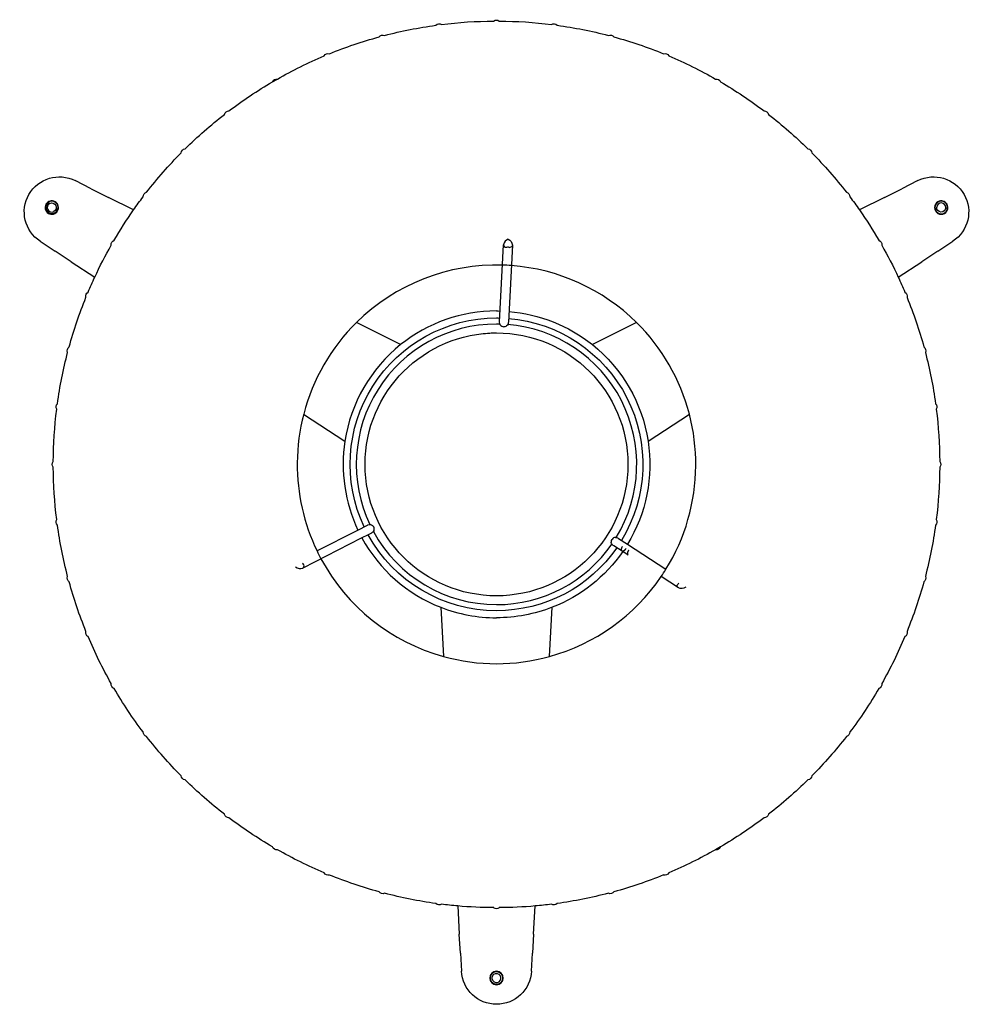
# Model space of a CAD drawing. Extents: x -3 to 1506, y 0 to 2864.
# Tile 4 of 4: x -3 to 541, y 2302 to 2864. Entities that reach past the tile are written whole.
import ezdxf

# ---------------------------------------------------------------- set-up
doc = ezdxf.new("R2010")
doc.units = 0
doc.header["$MEASUREMENT"] = 0
doc.layers.add('MAKE2D$VISIBILE$CURVE', color=7, linetype='CONTINUOUS')

msp = doc.modelspace()

# ---------------------------------------------------------------- linework, layer by layer
at = {"layer": 'MAKE2D$VISIBILE$CURVE', "color": 7}
for p, q in [((141.58, 2828.29), (144.38, 2829.9)), ((38.24, 2767.28), (29.03, 2771.94)), ((509.8, 2771.94), (500.59, 2767.28)), ((38.24, 2767.28), (48, 2762.42)), ((490.83, 2762.42), (500.59, 2767.28)), ((14.17, 2759.57), (14.03, 2759.83)), ((62.31, 2755.21), (48, 2762.42)), ((490.83, 2762.42), (476.52, 2755.21)), ((17.17, 2753.63), (17.31, 2753.36)), ((9.06, 2737.35), (17.7, 2731.71)), ((271.18, 2691.49), (273.48, 2735.41)), ((276.03, 2738.59), (276.15, 2738.64)), ((521.13, 2731.71), (529.77, 2737.35)), ((26.8, 2725.68), (17.7, 2731.71)), ((275.92, 2734.2), (276.03, 2734.14)), ((278.47, 2735.15), (276.17, 2691.22)), ((521.13, 2731.71), (512.04, 2725.68)), ((26.8, 2725.68), (40.19, 2716.9)), ((498.64, 2716.9), (512.04, 2725.68)), ((214.7, 2678.38), (189.57, 2691.05)), ((271.16, 2691.16), (271.18, 2691.49)), ((276.17, 2691.22), (276.15, 2690.89)), ((349.27, 2691.05), (324.13, 2678.38)), ((159.39, 2638.77), (182.92, 2623.34)), ((355.91, 2623.34), (379.45, 2638.77)), ((166.99, 2560.72), (190.35, 2572.62)), ((190.35, 2572.62), (195.78, 2575.38)), ((195.78, 2575.38), (196.07, 2575.53)), ((192.27, 2567.98), (158.86, 2550.96)), ((196.19, 2569.98), (192.27, 2567.98)), ((192.77, 2568.32), (193.04, 2568.37)), ((198.05, 2570.93), (196.19, 2569.98)), ((198.34, 2571.08), (198.05, 2570.93)), ((199.19, 2571.78), (199.19, 2571.78)), ((338.74, 2568.06), (339.02, 2567.88)), ((339.02, 2567.88), (344.13, 2564.56)), ((189.47, 2566.56), (189.58, 2566.63)), ((336.3, 2563.68), (336.02, 2563.86)), ((344.37, 2558.44), (336.3, 2563.68)), ((340.71, 2561.46), (340.72, 2561.51)), ((340.71, 2561.42), (340.71, 2561.46)), ((340.71, 2561.38), (340.71, 2561.42)), ((340.71, 2561.33), (340.71, 2561.38)), ((340.71, 2561.29), (340.71, 2561.33)), ((340.71, 2561.25), (340.71, 2561.29)), ((340.72, 2561.21), (340.71, 2561.25)), ((340.72, 2561.6), (340.73, 2561.65)), ((340.72, 2561.56), (340.72, 2561.6)), ((340.72, 2561.51), (340.72, 2561.56)), ((340.72, 2561.17), (340.72, 2561.21)), ((340.73, 2561.13), (340.72, 2561.17)), ((340.73, 2561.65), (340.74, 2561.7)), ((340.74, 2561.7), (340.75, 2561.75)), ((340.75, 2561.75), (340.76, 2561.8)), ((340.76, 2561.8), (340.77, 2561.85)), ((340.77, 2561.85), (340.79, 2561.96)), ((340.79, 2561.96), (340.82, 2562.06)), ((340.82, 2562.06), (340.85, 2562.17)), ((340.85, 2562.17), (340.89, 2562.27)), ((340.89, 2562.27), (340.92, 2562.38)), ((340.92, 2562.38), (340.97, 2562.48)), ((340.97, 2562.48), (341.01, 2562.59)), ((341.01, 2562.59), (341.06, 2562.69)), ((341.06, 2562.69), (341.11, 2562.8)), ((341.11, 2562.8), (341.16, 2562.9)), ((341.16, 2562.9), (341.21, 2563)), ((341.21, 2563), (341.27, 2563.1)), ((341.27, 2563.1), (341.33, 2563.2)), ((341.33, 2563.2), (341.38, 2563.29)), ((342.61, 2561.21), (342.52, 2561.13)), ((342.69, 2561.29), (342.61, 2561.21)), ((342.77, 2561.37), (342.69, 2561.29)), ((342.85, 2561.46), (342.77, 2561.37)), ((342.92, 2561.54), (342.85, 2561.46)), ((343, 2561.63), (342.92, 2561.54)), ((343.07, 2561.73), (343, 2561.63)), ((343.14, 2561.82), (343.07, 2561.73)), ((343.21, 2561.91), (343.14, 2561.82)), ((343.27, 2562), (343.21, 2561.91)), ((343.33, 2562.09), (343.27, 2562)), ((344.13, 2564.56), (366.12, 2550.28)), ((347.09, 2562.63), (346.97, 2562.69)), ((340.73, 2561.09), (340.73, 2561.13)), ((340.74, 2561.06), (340.73, 2561.09)), ((340.75, 2561.02), (340.74, 2561.06)), ((340.75, 2561.01), (340.75, 2561.02)), ((340.76, 2560.99), (340.75, 2561.01)), ((340.76, 2560.97), (340.76, 2560.99)), ((340.77, 2560.96), (340.76, 2560.97)), ((340.77, 2560.94), (340.77, 2560.96)), ((340.78, 2560.93), (340.77, 2560.94)), ((340.78, 2560.91), (340.78, 2560.93)), ((340.79, 2560.9), (340.78, 2560.91)), ((340.8, 2560.88), (340.79, 2560.9)), ((340.8, 2560.87), (340.8, 2560.88)), ((340.81, 2560.85), (340.8, 2560.87)), ((340.82, 2560.84), (340.81, 2560.85)), ((340.82, 2560.83), (340.82, 2560.84)), ((340.83, 2560.81), (340.82, 2560.83)), ((340.84, 2560.8), (340.83, 2560.81)), ((340.85, 2560.79), (340.84, 2560.8)), ((340.85, 2560.78), (340.85, 2560.79)), ((340.86, 2560.77), (340.85, 2560.78)), ((340.87, 2560.75), (340.86, 2560.77)), ((340.88, 2560.74), (340.87, 2560.75)), ((340.89, 2560.73), (340.88, 2560.74)), ((340.9, 2560.72), (340.89, 2560.73)), ((340.91, 2560.71), (340.9, 2560.72)), ((340.91, 2560.7), (340.91, 2560.71)), ((340.92, 2560.69), (340.91, 2560.7)), ((340.93, 2560.68), (340.92, 2560.69)), ((340.94, 2560.67), (340.93, 2560.68)), ((340.95, 2560.67), (340.94, 2560.67)), ((340.96, 2560.66), (340.95, 2560.67)), ((340.97, 2560.65), (340.96, 2560.66)), ((340.98, 2560.64), (340.97, 2560.65)), ((340.99, 2560.63), (340.98, 2560.64)), ((341, 2560.63), (340.99, 2560.63)), ((341.01, 2560.62), (341, 2560.63)), ((341.02, 2560.61), (341.01, 2560.62)), ((341.04, 2560.61), (341.02, 2560.61)), ((341.05, 2560.6), (341.04, 2560.61)), ((341.06, 2560.59), (341.05, 2560.6)), ((341.07, 2560.59), (341.06, 2560.59)), ((341.08, 2560.58), (341.07, 2560.59)), ((341.09, 2560.58), (341.08, 2560.58)), ((341.1, 2560.57), (341.09, 2560.58)), ((341.12, 2560.57), (341.1, 2560.57)), ((341.13, 2560.56), (341.12, 2560.57)), ((341.14, 2560.56), (341.13, 2560.56)), ((341.15, 2560.55), (341.14, 2560.56)), ((341.17, 2560.55), (341.15, 2560.55)), ((341.18, 2560.55), (341.17, 2560.55)), ((341.19, 2560.54), (341.18, 2560.55)), ((341.21, 2560.54), (341.19, 2560.54)), ((341.22, 2560.54), (341.21, 2560.54)), ((341.24, 2560.54), (341.22, 2560.54)), ((341.25, 2560.54), (341.24, 2560.54)), ((341.27, 2560.53), (341.25, 2560.54)), ((341.28, 2560.53), (341.27, 2560.53)), ((341.3, 2560.53), (341.28, 2560.53)), ((341.31, 2560.53), (341.3, 2560.53)), ((341.33, 2560.53), (341.31, 2560.53)), ((341.34, 2560.53), (341.33, 2560.53)), ((341.36, 2560.53), (341.34, 2560.53)), ((341.37, 2560.53), (341.36, 2560.53)), ((341.39, 2560.53), (341.37, 2560.53)), ((341.41, 2560.53), (341.39, 2560.53)), ((341.42, 2560.53), (341.41, 2560.53)), ((341.44, 2560.54), (341.42, 2560.53)), ((341.46, 2560.54), (341.44, 2560.54)), ((341.47, 2560.54), (341.46, 2560.54)), ((341.51, 2560.55), (341.47, 2560.54)), ((341.54, 2560.55), (341.51, 2560.55)), ((341.58, 2560.56), (341.54, 2560.55)), ((341.62, 2560.57), (341.58, 2560.56)), ((341.66, 2560.58), (341.62, 2560.57)), ((341.69, 2560.6), (341.66, 2560.58)), ((341.73, 2560.61), (341.69, 2560.6)), ((341.77, 2560.63), (341.73, 2560.61)), ((341.81, 2560.64), (341.77, 2560.63)), ((341.85, 2560.66), (341.81, 2560.64)), ((341.89, 2560.68), (341.85, 2560.66)), ((341.93, 2560.7), (341.89, 2560.68)), ((341.97, 2560.72), (341.93, 2560.7)), ((342.02, 2560.75), (341.97, 2560.72)), ((342.06, 2560.77), (342.02, 2560.75)), ((342.1, 2560.8), (342.06, 2560.77)), ((342.14, 2560.83), (342.1, 2560.8)), ((342.18, 2560.86), (342.14, 2560.83)), ((342.23, 2560.89), (342.18, 2560.86)), ((342.27, 2560.92), (342.23, 2560.89)), ((342.35, 2560.98), (342.27, 2560.92)), ((342.44, 2561.05), (342.35, 2560.98)), ((342.52, 2561.13), (342.44, 2561.05)), ((344.08, 2559.38), (344.07, 2559.33)), ((344.07, 2559.33), (344.07, 2559.28)), ((344.07, 2559.28), (344.07, 2559.24)), ((344.07, 2559.24), (344.07, 2559.19)), ((344.07, 2559.19), (344.07, 2559.15)), ((344.07, 2559.15), (344.07, 2559.11)), ((344.07, 2559.11), (344.07, 2559.07)), ((344.07, 2559.07), (344.07, 2559.03)), ((344.07, 2559.03), (344.08, 2558.99)), ((344.09, 2559.47), (344.08, 2559.42)), ((344.08, 2559.42), (344.08, 2559.38)), ((344.08, 2558.99), (344.08, 2558.95)), ((344.08, 2558.95), (344.09, 2558.91)), ((344.1, 2559.57), (344.09, 2559.52)), ((344.09, 2559.52), (344.09, 2559.47)), ((344.09, 2558.91), (344.1, 2558.88)), ((344.11, 2559.62), (344.1, 2559.57)), ((344.1, 2558.88), (344.11, 2558.84)), ((344.12, 2559.67), (344.11, 2559.62)), ((344.11, 2558.84), (344.11, 2558.83)), ((344.11, 2558.83), (344.11, 2558.81)), ((344.11, 2558.81), (344.12, 2558.79)), ((344.15, 2559.77), (344.12, 2559.67)), ((344.12, 2558.79), (344.12, 2558.78)), ((344.12, 2558.78), (344.13, 2558.76)), ((344.13, 2558.76), (344.14, 2558.75)), ((344.14, 2558.75), (344.14, 2558.73)), ((344.14, 2558.73), (344.15, 2558.72)), ((344.17, 2559.88), (344.15, 2559.77)), ((344.15, 2558.72), (344.15, 2558.7)), ((344.15, 2558.7), (344.16, 2558.69)), ((344.16, 2558.69), (344.17, 2558.67)), ((344.21, 2559.98), (344.17, 2559.88)), ((344.17, 2558.67), (344.17, 2558.66)), ((344.17, 2558.66), (344.18, 2558.65)), ((344.18, 2558.65), (344.19, 2558.63)), ((344.19, 2558.63), (344.2, 2558.62)), ((344.2, 2558.62), (344.2, 2558.61)), ((344.2, 2558.61), (344.21, 2558.6)), ((344.24, 2560.09), (344.21, 2559.98)), ((344.21, 2558.6), (344.22, 2558.59)), ((344.22, 2558.59), (344.23, 2558.57)), ((344.23, 2558.57), (344.24, 2558.56)), ((344.28, 2560.2), (344.24, 2560.09)), ((344.24, 2558.56), (344.24, 2558.55)), ((344.24, 2558.55), (344.25, 2558.54)), ((344.25, 2558.54), (344.26, 2558.53)), ((344.26, 2558.53), (344.27, 2558.52)), ((344.27, 2558.52), (344.28, 2558.51)), ((344.32, 2560.3), (344.28, 2560.2)), ((344.28, 2558.51), (344.29, 2558.5)), ((344.29, 2558.5), (344.3, 2558.49)), ((344.3, 2558.49), (344.31, 2558.49)), ((344.31, 2558.49), (344.32, 2558.48)), ((344.37, 2560.41), (344.32, 2560.3)), ((344.32, 2558.48), (344.33, 2558.47)), ((344.33, 2558.47), (344.34, 2558.46)), ((344.34, 2558.46), (344.35, 2558.45)), ((344.35, 2558.45), (344.36, 2558.45)), ((344.36, 2558.45), (344.37, 2558.44)), ((344.41, 2560.51), (344.37, 2560.41)), ((344.46, 2560.62), (344.41, 2560.51)), ((344.52, 2560.72), (344.46, 2560.62)), ((344.57, 2560.82), (344.52, 2560.72)), ((344.63, 2560.92), (344.57, 2560.82)), ((344.68, 2561.01), (344.63, 2560.92)), ((344.74, 2561.11), (344.68, 2561.01)), ((158.68, 2553.68), (158.68, 2553.8)), ((373.18, 2539.73), (363.39, 2546.09)), ((377.39, 2540.12), (377.37, 2539.99)), ((237.64, 2528.57), (239.24, 2500.47)), ((299.6, 2500.47), (301.19, 2528.57)), ((397.26, 2391.91), (394.45, 2390.29)), ((247.3, 2358.18), (248.21, 2342.19)), ((290.62, 2342.19), (291.53, 2358.18)), ((248.88, 2331.3), (248.21, 2342.19)), ((290.62, 2342.19), (289.95, 2331.3)), ((248.88, 2331.3), (249.45, 2321)), ((289.39, 2321), (289.95, 2331.3))]:
    msp.add_line(p, q, dxfattribs=at)
at = {"layer": 'MAKE2D$VISIBILE$CURVE', "color": 7, "extrusion": (0, 0, -1)}
for centre, radius, start, end in [((-269.42, 2610.1), 252.88, 75.3663, 82.1347), ((-236.66, 2858.89), 2.52, 42.673, 122.3281), ((-269.42, 2610.1), 252.88, 82.8663, 89.6337), ((-269.41, 2861.04), 2.52, 50.1719, 129.8271), ((-269.42, 2610.1), 252.88, 90.3653, 97.1347), ((-302.17, 2858.89), 2.52, 57.673, 137.3281), ((-269.42, 2610.1), 252.88, 97.8663, 104.6347), ((-269.42, 2610.1), 252.88, 67.8663, 74.6337), ((-204.47, 2852.48), 2.53, 35.2391, 114.7609), ((-334.37, 2852.49), 2.52, 65.1729, 144.8281), ((-269.42, 2610.1), 252.88, 105.3663, 112.1347), ((-269.42, 2610.1), 252.88, 60.3663, 67.1347), ((-173.39, 2841.94), 2.52, 27.673, 107.3282), ((-365.45, 2841.94), 2.52, 72.6729, 152.3281), ((-269.42, 2610.1), 252.88, 112.8663, 119.6337), ((-269.42, 2610.1), 252.88, 52.8653, 59.6337), ((-143.95, 2827.41), 2.53, 20.2391, 99.761), ((-394.88, 2827.41), 2.53, 80.2391, 159.7609), ((-269.42, 2610.1), 252.88, 120.3663, 127.1347), ((-269.42, 2610.1), 252.88, 45.3663, 52.1337), ((-116.65, 2809.18), 2.52, 12.6719, 92.3271), ((-422.18, 2809.18), 2.52, 87.673, 167.3281), ((-269.42, 2610.1), 252.88, 127.8663, 134.6337), ((-269.42, 2610.1), 252.88, 37.8663, 44.6337), ((-91.98, 2787.53), 2.53, 5.2391, 84.761), ((-446.85, 2787.53), 2.53, 95.2391, 174.7609), ((-269.42, 2610.1), 252.88, 135.3663, 142.1337), ((-20, 2754.1), 20, 303.1479, 116.8521), ((-518.83, 2754.1), 20, 63.1479, 236.8521), ((-70.34, 2762.86), 2.53, 357.7391, 77.261), ((-468.5, 2762.86), 2.52, 102.6719, 182.3271), ((-15.67, 2756.6), 2.6, 63.1576, 243.1576), ((-269.42, 2610.1), 252.88, 35.017, 37.1337), ((-269.42, 2610.1), 252.88, 142.8653, 144.983), ((-269.42, 2610.1), 252.88, 30.3663, 35.017), ((-269.42, 2610.1), 252.88, 144.983, 149.6337), ((-523.16, 2756.6), 2.6, 183.1576, 3.1576), ((-52.1, 2735.56), 2.53, 350.2391, 69.761), ((-274.19, 2734.82), 4.3, 117.1939, 175.6886), ((-486.74, 2735.57), 2.52, 110.1719, 189.8271), ((-269.42, 2610.1), 252.88, 24.983, 29.6337), ((-277.21, 2735.11), 1.26, 178.3863, 277.9936), ((-269.42, 2610.1), 252.88, 150.3653, 155.017), ((-269.42, 2610.1), 252.88, 22.8663, 24.983), ((-269.42, 2610.1), 252.88, 155.017, 157.1337), ((-37.58, 2706.13), 2.52, 342.6729, 62.3281), ((-501.25, 2706.12), 2.53, 117.7391, 197.2609), ((-269.42, 2610.1), 252.88, 15.3663, 22.1347), ((-269.42, 2610.1), 252.88, 157.8663, 164.6337), ((-269.42, 2610.1), 87.5, 90, 91.3628), ((-269.42, 2610.1), 87.5, 94.6372, 128.7083), ((-269.42, 2610.1), 83.5, 334.7157, 90), ((-269.42, 2610.1), 83.5, 90, 91.2843), ((-273.66, 2691.02), 2.5, 328.1434, 3), ((-273.66, 2691.02), 2.5, 183, 217.8566), ((-269.42, 2610.1), 83.5, 94.7157, 211.2843), ((-269.42, 2610.1), 75, 270, 90), ((-269.42, 2610.1), 75, 83.6063, 90), ((-269.42, 2610.1), 75, 90, 270), ((-273.7, 2691.15), 2.55, 220.7056, 273.7426), ((-275.53, 2689.72), 0.254, 151.3667, 246.1749), ((-269.42, 2610.1), 252.88, 7.8663, 14.6337), ((-27.03, 2675.04), 2.53, 335.2391, 54.761), ((-269.42, 2610.1), 87.5, 128.7083, 171.2917), ((-511.8, 2675.04), 2.53, 125.2391, 204.7609), ((-269.42, 2610.1), 252.88, 165.3663, 172.1337), ((-269.42, 2610.1), 252.88, 0.3444, 7.1347), ((-20.62, 2642.85), 2.52, 327.6729, 47.3281), ((-518.21, 2642.85), 2.52, 132.6719, 212.3271), ((-269.42, 2610.1), 252.88, 172.8653, 179.6359), ((-269.42, 2610.1), 87.5, 171.2917, 211.3628), ((-18.49, 2610.09), 2.54, 320.515, 39.4828), ((-269.42, 2610.1), 252.88, 352.8663, 359.6337), ((-269.42, 2610.1), 252.88, 180.3444, 187.1337), ((-520.34, 2610.09), 2.53, 140.5153, 219.4868), ((-20.63, 2577.34), 2.53, 312.7391, 32.2609), ((-518.2, 2577.34), 2.53, 147.7391, 227.2609), ((-269.42, 2610.1), 252.88, 345.3663, 352.1337), ((-197.21, 2573.31), 2.5, 63, 97.8566), ((-197.4, 2575.58), 0.254, 31.2941, 126.2474), ((-197.08, 2573.27), 2.55, 100.7054, 153.7428), ((-269.42, 2610.1), 252.88, 187.8663, 194.6337), ((-191.14, 2570.21), 2.5, 234.0247, 243), ((-269.42, 2610.1), 83.5, 270, 331.2843), ((-197.21, 2573.31), 2.5, 217.6259, 243), ((-199.16, 2572.13), 0.254, 179.8155, 274.643), ((-197.21, 2573.31), 2.5, 208.1434, 217.6258), ((-337.47, 2565.86), 2.55, 340.7087, 33.7394), ((-337.43, 2568.24), 0.254, 59.8239, 154.6346), ((-337.38, 2565.96), 2.5, 88.1434, 123), ((-269.42, 2610.1), 83.5, 214.7157, 270), ((-335.32, 2564.99), 0.254, 271.2859, 6.2556), ((-337.38, 2565.96), 2.5, 303, 337.8566), ((-269.42, 2610.1), 87.5, 214.6172, 248.7083), ((-343.1, 2562.25), 2.5, 303, 311.9752), ((-27.03, 2545.15), 2.53, 305.2391, 24.7609), ((-511.8, 2545.15), 2.53, 155.2391, 234.7609), ((-269.42, 2610.1), 252.88, 337.8653, 344.6337), ((-373.78, 2540.84), 1.26, 298.3863, 37.9936), ((-375.05, 2543.6), 4.3, 237.1939, 295.6886), ((-269.42, 2610.1), 252.88, 195.3663, 202.1337), ((-269.42, 2610.1), 87.5, 248.7083, 270), ((-37.58, 2514.06), 2.52, 297.6719, 17.3271), ((-269.42, 2610.1), 252.88, 330.3663, 337.1337), ((-269.42, 2610.1), 252.88, 202.8663, 209.6347), ((-501.25, 2514.07), 2.53, 162.7391, 242.2609), ((-52.1, 2484.63), 2.53, 290.2391, 9.7609), ((-486.74, 2484.62), 2.52, 170.1729, 249.8281), ((-269.42, 2610.1), 252.88, 322.8663, 329.6337), ((-269.42, 2610.1), 252.88, 210.3663, 217.1337), ((-70.34, 2457.34), 2.53, 282.7391, 2.261), ((-269.42, 2610.1), 252.88, 315.3663, 322.1337), ((-269.42, 2610.1), 252.88, 217.8663, 224.6337), ((-468.5, 2457.34), 2.53, 177.7391, 257.2609), ((-91.98, 2432.66), 2.53, 275.2391, 354.7609), ((-446.85, 2432.66), 2.53, 185.2391, 264.7609), ((-269.42, 2610.1), 252.88, 307.8663, 314.6337), ((-269.42, 2610.1), 252.88, 225.3663, 232.1337), ((-116.66, 2411.02), 2.53, 267.739, 347.2609), ((-422.18, 2411.02), 2.53, 192.7391, 272.2609), ((-269.42, 2610.1), 252.88, 300.3663, 307.1337), ((-269.42, 2610.1), 252.88, 232.8663, 239.6337), ((-143.94, 2392.78), 2.52, 260.1729, 339.8281), ((-269.42, 2610.1), 252.88, 292.8663, 299.6347), ((-269.42, 2610.1), 252.88, 240.3663, 247.1337), ((-394.88, 2392.78), 2.53, 200.2391, 279.7609), ((-173.39, 2378.26), 2.53, 252.739, 332.2609), ((-269.42, 2610.1), 252.88, 285.3663, 292.1337), ((-269.42, 2610.1), 252.88, 247.8653, 254.6337), ((-365.45, 2378.26), 2.52, 207.6719, 287.3271), ((-204.47, 2367.71), 2.53, 245.239, 324.7609), ((-269.42, 2610.1), 252.88, 277.8663, 284.6337), ((-269.42, 2610.1), 252.88, 255.3653, 262.1337), ((-334.37, 2367.71), 2.52, 215.1719, 294.8271), ((-236.66, 2361.31), 2.53, 237.739, 317.2609), ((-269.42, 2610.1), 252.88, 275.017, 277.1337), ((-269.42, 2610.1), 252.88, 262.8663, 264.983), ((-302.17, 2361.31), 2.53, 222.739, 302.2609), ((-269.42, 2610.1), 252.88, 270.3663, 275.017), ((-269.41, 2359.15), 2.52, 230.1729, 309.8281), ((-269.42, 2610.1), 252.88, 264.983, 269.6347), ((-269.42, 2322.1), 20, 183.1479, 356.8521), ((-269.42, 2317.1), 2.6, 303.1576, 123.1576)]:
    msp.add_arc(centre, radius, start, end, dxfattribs=at)
at = {"layer": 'MAKE2D$VISIBILE$CURVE', "color": 7}
for centre, radius, start, end in [((15.67, 2756.6), 3.85, 60, 240), ((15.67, 2756.6), 3.33, 116.8424, 296.8424), ((15.67, 2756.6), 2.6, 116.8424, 296.8424), ((15.67, 2756.6), 3.85, 240, 60), ((15.67, 2756.6), 3.63, 296.8424, 116.8424), ((523.16, 2756.6), 3.85, 120, 300), ((523.16, 2756.6), 3.63, 356.8424, 176.8424), ((523.16, 2756.6), 2.6, 356.8424, 176.8424), ((523.16, 2756.6), 3.85, 300, 120), ((523.16, 2756.6), 3.63, 176.8424, 356.8424), ((274.73, 2735.24), 1.26, 172.3756, 272.0003), ((277.69, 2734.65), 4.28, 112.7819, 169.8035), ((274.82, 2736.8), 2.82, 268.9906, 292.906), ((277.26, 2736.58), 2.73, 243.2365, 265.2517), ((269.42, 2610.1), 113.7, 88.2598, 134.6078), ((269.42, 2610.1), 113.7, 85.7401, 88.2598), ((269.42, 2610.1), 113.7, 45.3922, 85.7401), ((269.42, 2610.1), 87.5, 90, 128.7083), ((269.42, 2610.1), 113.7, 134.6078, 165.3922), ((269.42, 2610.1), 113.7, 14.6078, 45.3922), ((269.42, 2610.1), 80, 90, 205.382), ((269.42, 2610.1), 80, 88.5423, 90), ((271.66, 2689.93), 0.254, 145.286, 240.2555), ((273.63, 2691.16), 2.55, 214.7056, 267.7426), ((269.42, 2610.1), 80, 328.618, 85.4577), ((269.42, 2610.1), 87.5, 128.7083, 171.2917), ((269.42, 2610.1), 113.7, 165.3922, 179.5957), ((269.42, 2610.1), 113.7, 359.5957, 14.6078), ((269.42, 2610.1), 87.5, 171.2917, 205.3628), ((269.42, 2610.1), 113.7, 179.5957, 205.7401), ((269.42, 2610.1), 113.7, 328.2599, 359.5957), ((269.42, 2610.1), 80, 205.382, 205.4577), ((197.11, 2573.22), 2.55, 334.7058, 27.7424), ((269.42, 2610.1), 87.5, 208.6172, 248.7083), ((269.42, 2610.1), 80, 208.5423, 208.618), ((269.42, 2610.1), 80, 208.618, 270), ((337.51, 2565.92), 2.55, 94.7059, 147.7423), ((269.42, 2610.1), 80, 328.5423, 328.618), ((269.42, 2610.1), 80, 270, 325.4577), ((269.42, 2610.1), 113.7, 205.7401, 208.2599), ((269.42, 2610.1), 113.7, 208.2599, 254.6078), ((345.73, 2560.54), 2.5, 237, 240), ((157.41, 2554.98), 4.28, 232.7819, 289.8035), ((156.99, 2551.43), 2.82, 28.9906, 52.906), ((158.38, 2552.13), 1.26, 292.3756, 32.0003), ((269.42, 2610.1), 113.7, 325.7402, 328.2599), ((269.42, 2610.1), 113.7, 285.3922, 325.7402), ((375.03, 2540.06), 2.73, 123.2365, 145.2517), ((269.42, 2610.1), 87.5, 248.7083, 270), ((269.42, 2610.1), 113.7, 254.6078, 285.3922), ((269.42, 2317.1), 3.85, 360, 180), ((269.42, 2317.1), 3.63, 56.8424, 236.8424), ((269.42, 2317.1), 3.63, 236.8424, 56.8424), ((269.42, 2317.1), 3.85, 180, 0), ((269.42, 2317.1), 2.6, 236.8424, 56.8424)]:
    msp.add_arc(centre, radius, start, end, dxfattribs=at)

doc.saveas('drawing.dxf')
